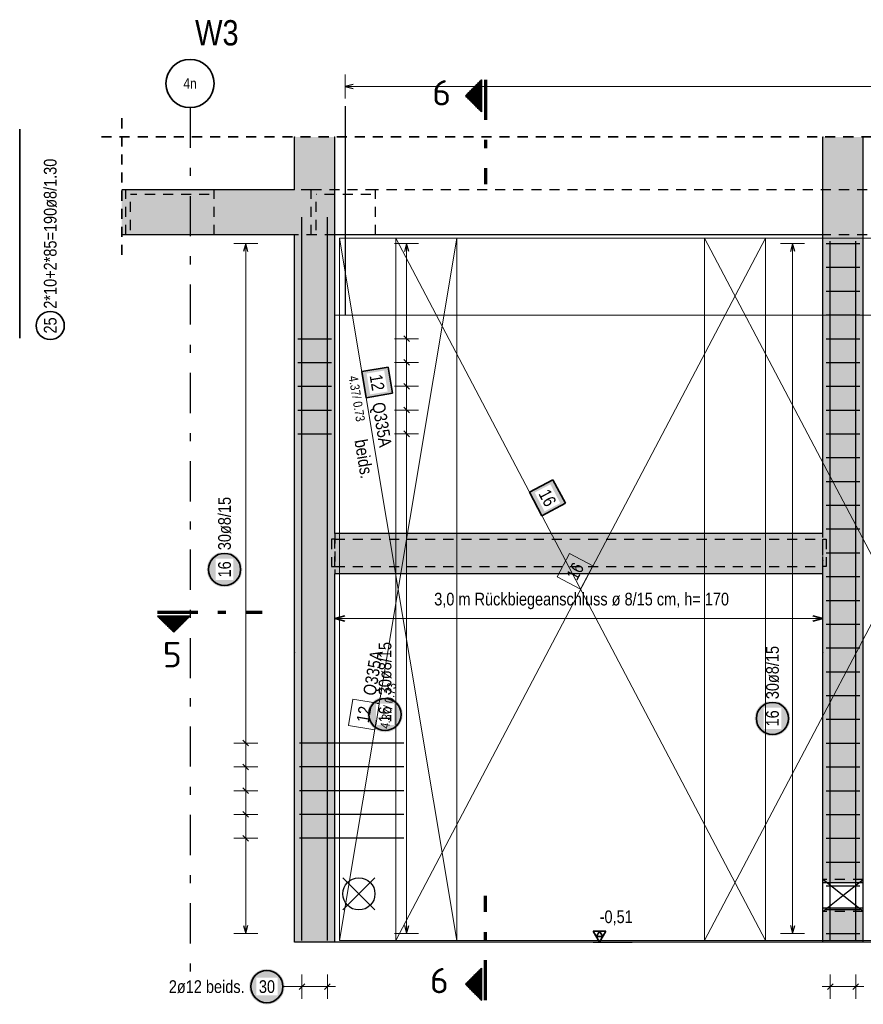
# Model space of a CAD drawing. Header units: millimetres. Extents: x -1.6 to 96.2, y -42.8 to 42.
# Tile 13 of 43: x 18.3 to 28.8, y 8.6 to 20.8. Entities that reach past the tile are written whole.
import ezdxf
from ezdxf.enums import TextEntityAlignment as Align

# ---------------------------------------------------------------- set-up
doc = ezdxf.new("R2010")
doc.units = ezdxf.units.MM
doc.linetypes.add('DASHDOTX2', pattern=[2, 1, -0.5, 0, -0.5])
doc.linetypes.add('HIDDEN', pattern=[0.375, 0.25, -0.125])
for name, color, linetype, lineweight in [('Achsen', 7, 'Continuous', 20), ('Bewehrung', 7, 'Continuous', 20), ('Schraffuren', 7, 'Continuous', 20)]:
    doc.layers.add(name, color=color, linetype=linetype, lineweight=lineweight)
doc.styles.add('Arial Narrow', font='ARIALN.TTF')
doc.styles.add('isocp', font='isocp', dxfattribs={"width": 1.1})
pattern_1 = [(0, (0, 0), (0, 0.02), [])]

msp = doc.modelspace()

# ---------------------------------------------------------------- hatches: boundary and pattern name
at = {"lineweight": 50}
h = msp.add_hatch(dxfattribs=at)
h.set_pattern_fill('Mau', color=4, scale=0.01, style=0, pattern_type=2)
h.set_pattern_definition(pattern_1)
h.paths.add_polyline_path([(24.035039, 20.087897), (23.835039, 19.887897), (24.035039, 19.687897)])
h = msp.add_hatch(dxfattribs=at)
h.set_pattern_fill('Mau', color=4, scale=0.01, angle=270, style=0, pattern_type=2)
h.set_pattern_definition([(270, (0, 0), (0.02, -4e-18), [])])
h.paths.add_polyline_path([(20.408449, 13.412952), (20.008449, 13.412952), (20.208449, 13.212952)])
h = msp.add_hatch(dxfattribs=at)
h.set_pattern_fill('Mau', color=4, scale=0.01, style=0, pattern_type=2)
h.set_pattern_definition(pattern_1)
h.paths.add_polyline_path([(24.035039, 9.033195), (23.835039, 8.833195), (24.035039, 8.633195)])
at = {"layer": 'Schraffuren', "lineweight": 50, "true_color": 0xd7ffd7}
for points in [[(21.711052, 18.717778), (22.211052, 18.717778), (22.211052, 19.376041), (21.711052, 19.376041)], [(28.281052, 18.717778), (28.781052, 18.717778), (28.781052, 19.376041), (28.281052, 19.376041)], [(19.56192, 18.157766), (22.211052, 18.157766), (22.211052, 18.717778), (19.56192, 18.717778)], [(28.281052, 18.157766), (28.780951, 18.157778), (28.780951, 18.717778), (28.281052, 18.717778)], [(22.210951, 9.357763), (22.210951, 18.157778), (21.710951, 18.157766), (21.710951, 9.357763)], [(28.280951, 10.09674), (28.780951, 10.09674), (28.780951, 18.157778), (28.280951, 18.157778)], [(22.210951, 13.94183), (28.280951, 13.94183), (28.280951, 14.44183), (22.210951, 14.44183)], [(28.780951, 9.357763), (28.780951, 9.778792), (28.280951, 9.778792), (28.280951, 9.357763)]]:
    msp.add_hatch(color=254, dxfattribs=at).paths.add_polyline_path(points)
at = {"layer": 'Schraffuren', "lineweight": 35, "true_color": 0xffffff}
for points in [[(22.927681, 16.185863), (22.873399, 16.511368), (22.547894, 16.457086), (22.602176, 16.131581)], [(25.078559, 14.817126), (24.924863, 15.109149), (24.63284, 14.955453), (24.786536, 14.66343)]]:
    msp.add_hatch(color=7, dxfattribs=at).paths.add_polyline_path(points)
at = {"layer": 'Schraffuren', "lineweight": 25, "true_color": 0xffffff}
for points in [[(21.060082, 13.994219), (21.059948, 14.001897), (21.059546, 14.009565), (21.058877, 14.017215), (21.057941, 14.024837), (21.056739, 14.032422), (21.055274, 14.03996), (21.053547, 14.047442), (21.051559, 14.054859), (21.049314, 14.062203), (21.046814, 14.069463), (21.044062, 14.076632), (21.041062, 14.083701), (21.037816, 14.090661), (21.03433, 14.097503), (21.030607, 14.104219), (21.026652, 14.110801), (21.02247, 14.117241), (21.018066, 14.123532), (21.013444, 14.129664), (21.008612, 14.135632), (21.003574, 14.141428), (20.998337, 14.147044), (20.992907, 14.152474), (20.987291, 14.157711), (20.981495, 14.162749), (20.975527, 14.167581), (20.969395, 14.172203), (20.963104, 14.176607), (20.956664, 14.18079), (20.950082, 14.184745), (20.943366, 14.188467), (20.936523, 14.191954), (20.929564, 14.195199), (20.922495, 14.198199), (20.915326, 14.200951), (20.908066, 14.203451), (20.900722, 14.205697), (20.893305, 14.207684), (20.885822, 14.209411), (20.878284, 14.210877), (20.8707, 14.212078), (20.863078, 14.213014), (20.855428, 14.213683), (20.84776, 14.214085), (20.840082, 14.214219), (20.832404, 14.214085), (20.824735, 14.213683), (20.817086, 14.213014), (20.809464, 14.212078), (20.801879, 14.210877), (20.794341, 14.209411), (20.786859, 14.207684), (20.779442, 14.205697), (20.772098, 14.203451), (20.764837, 14.200951), (20.757668, 14.198199), (20.7506, 14.195199), (20.74364, 14.191954), (20.736798, 14.188467), (20.730082, 14.184745), (20.7235, 14.18079), (20.717059, 14.176607), (20.710769, 14.172203), (20.704636, 14.167581), (20.698669, 14.162749), (20.692873, 14.157711), (20.687257, 14.152474), (20.681827, 14.147044), (20.67659, 14.141428), (20.671552, 14.135632), (20.666719, 14.129664), (20.662098, 14.123532), (20.657694, 14.117241), (20.653511, 14.110801), (20.649556, 14.104219), (20.645833, 14.097503), (20.642347, 14.090661), (20.639102, 14.083701), (20.636101, 14.076632), (20.633349, 14.069463), (20.630849, 14.062203), (20.628604, 14.054859), (20.626617, 14.047442), (20.624889, 14.03996), (20.623424, 14.032422), (20.622223, 14.024837), (20.621287, 14.017215), (20.620618, 14.009565), (20.620216, 14.001897), (20.620082, 13.994219), (20.620216, 13.986541), (20.620618, 13.978873), (20.621287, 13.971223), (20.622223, 13.963601), (20.623424, 13.956016), (20.624889, 13.948478), (20.626617, 13.940996), (20.628604, 13.933579), (20.630849, 13.926235), (20.633349, 13.918975), (20.636101, 13.911806), (20.639102, 13.904737), (20.642347, 13.897777), (20.645833, 13.890935), (20.649556, 13.884219), (20.653511, 13.877637), (20.657694, 13.871197), (20.662098, 13.864906), (20.666719, 13.858773), (20.671552, 13.852806), (20.67659, 13.84701), (20.681827, 13.841394), (20.687257, 13.835964), (20.692873, 13.830727), (20.698669, 13.825689), (20.704636, 13.820857), (20.710769, 13.816235), (20.717059, 13.811831), (20.7235, 13.807648), (20.730082, 13.803693), (20.736798, 13.79997), (20.74364, 13.796484), (20.7506, 13.793239), (20.757668, 13.790239), (20.764837, 13.787487), (20.772098, 13.784987), (20.779442, 13.782741), (20.786859, 13.780754), (20.794341, 13.779026), (20.801879, 13.777561), (20.809464, 13.77636), (20.817086, 13.775424), (20.824735, 13.774755), (20.832404, 13.774353), (20.840082, 13.774219), (20.84776, 13.774353), (20.855428, 13.774755), (20.863078, 13.775424), (20.8707, 13.77636), (20.878284, 13.777561), (20.885822, 13.779026), (20.893305, 13.780754), (20.900722, 13.782741), (20.908066, 13.784987), (20.915326, 13.787487), (20.922495, 13.790239), (20.929564, 13.793239), (20.936523, 13.796484), (20.943366, 13.79997), (20.950082, 13.803693), (20.956664, 13.807648), (20.963104, 13.811831), (20.969395, 13.816235), (20.975527, 13.820857), (20.981495, 13.825689), (20.987291, 13.830727), (20.992907, 13.835964), (20.998337, 13.841394), (21.003574, 13.84701), (21.008612, 13.852806), (21.013444, 13.858773), (21.018066, 13.864906), (21.02247, 13.871197), (21.026652, 13.877637), (21.030607, 13.884219), (21.03433, 13.890935), (21.037816, 13.897777), (21.041062, 13.904737), (21.044062, 13.911806), (21.046814, 13.918975), (21.049314, 13.926235), (21.051559, 13.933579), (21.053547, 13.940996), (21.055274, 13.948478), (21.056739, 13.956016), (21.057941, 13.963601), (21.058877, 13.971223), (21.059546, 13.978873)], [(23.056067, 12.189471), (23.055933, 12.197149), (23.055532, 12.204818), (23.054862, 12.212468), (23.053926, 12.22009), (23.052725, 12.227674), (23.05126, 12.235212), (23.049533, 12.242694), (23.047545, 12.250112), (23.0453, 12.257455), (23.0428, 12.264716), (23.040048, 12.271885), (23.037047, 12.278954), (23.033802, 12.285913), (23.030316, 12.292755), (23.026593, 12.299471), (23.022638, 12.306054), (23.018456, 12.312494), (23.014051, 12.318784), (23.00943, 12.324917), (23.004597, 12.330885), (22.999559, 12.33668), (22.994322, 12.342296), (22.988892, 12.347726), (22.983276, 12.352963), (22.977481, 12.358001), (22.971513, 12.362834), (22.96538, 12.367455), (22.95909, 12.37186), (22.95265, 12.376042), (22.946067, 12.379997), (22.939351, 12.38372), (22.932509, 12.387206), (22.92555, 12.390451), (22.918481, 12.393452), (22.911312, 12.396204), (22.904051, 12.398704), (22.896708, 12.400949), (22.88929, 12.402937), (22.881808, 12.404664), (22.87427, 12.406129), (22.866686, 12.40733), (22.859064, 12.408266), (22.851414, 12.408936), (22.843745, 12.409337), (22.836067, 12.409471), (22.82839, 12.409337), (22.820721, 12.408936), (22.813071, 12.408266), (22.805449, 12.40733), (22.797865, 12.406129), (22.790327, 12.404664), (22.782845, 12.402937), (22.775427, 12.400949), (22.768084, 12.398704), (22.760823, 12.396204), (22.753654, 12.393452), (22.746585, 12.390451), (22.739626, 12.387206), (22.732784, 12.38372), (22.726067, 12.379997), (22.719485, 12.376042), (22.713045, 12.37186), (22.706755, 12.367455), (22.700622, 12.362834), (22.694654, 12.358001), (22.688859, 12.352963), (22.683243, 12.347726), (22.677813, 12.342296), (22.672576, 12.33668), (22.667538, 12.330885), (22.662705, 12.324917), (22.658084, 12.318784), (22.653679, 12.312494), (22.649497, 12.306054), (22.645542, 12.299471), (22.641819, 12.292755), (22.638333, 12.285913), (22.635087, 12.278954), (22.632087, 12.271885), (22.629335, 12.264716), (22.626835, 12.257455), (22.62459, 12.250112), (22.622602, 12.242694), (22.620875, 12.235212), (22.61941, 12.227674), (22.618209, 12.22009), (22.617273, 12.212468), (22.616603, 12.204818), (22.616202, 12.197149), (22.616067, 12.189471), (22.616202, 12.181794), (22.616603, 12.174125), (22.617273, 12.166475), (22.618209, 12.158853), (22.61941, 12.151269), (22.620875, 12.143731), (22.622602, 12.136249), (22.62459, 12.128831), (22.626835, 12.121488), (22.629335, 12.114227), (22.632087, 12.107058), (22.635087, 12.099989), (22.638333, 12.09303), (22.641819, 12.086188), (22.645542, 12.079471), (22.649497, 12.072889), (22.653679, 12.066449), (22.658084, 12.060159), (22.662705, 12.054026), (22.667538, 12.048058), (22.672576, 12.042263), (22.677813, 12.036647), (22.683243, 12.031217), (22.688859, 12.02598), (22.694654, 12.020942), (22.700622, 12.016109), (22.706755, 12.011488), (22.713045, 12.007083), (22.719485, 12.002901), (22.726067, 11.998946), (22.732784, 11.995223), (22.739626, 11.991737), (22.746585, 11.988491), (22.753654, 11.985491), (22.760823, 11.982739), (22.768084, 11.980239), (22.775427, 11.977994), (22.782845, 11.976006), (22.790327, 11.974279), (22.797865, 11.972814), (22.805449, 11.971612), (22.813071, 11.970677), (22.820721, 11.970007), (22.82839, 11.969605), (22.836067, 11.969471), (22.843745, 11.969605), (22.851414, 11.970007), (22.859064, 11.970677), (22.866686, 11.971612), (22.87427, 11.972814), (22.881808, 11.974279), (22.88929, 11.976006), (22.896708, 11.977994), (22.904051, 11.980239), (22.911312, 11.982739), (22.918481, 11.985491), (22.92555, 11.988491), (22.932509, 11.991737), (22.939351, 11.995223), (22.946067, 11.998946), (22.95265, 12.002901), (22.95909, 12.007083), (22.96538, 12.011488), (22.971513, 12.016109), (22.977481, 12.020942), (22.983276, 12.02598), (22.988892, 12.031217), (22.994322, 12.036647), (22.999559, 12.042263), (23.004597, 12.048058), (23.00943, 12.054026), (23.014051, 12.060159), (23.018456, 12.066449), (23.022638, 12.072889), (23.026593, 12.079471), (23.030316, 12.086188), (23.033802, 12.09303), (23.037047, 12.099989), (23.040048, 12.107058), (23.0428, 12.114227), (23.0453, 12.121488), (23.047545, 12.128831), (23.049533, 12.136249), (23.05126, 12.143731), (23.052725, 12.151269), (23.053926, 12.158853), (23.054862, 12.166475), (23.055532, 12.174125)], [(27.873674, 12.140198), (27.87354, 12.147876), (27.873138, 12.155545), (27.872469, 12.163195), (27.871533, 12.170816), (27.870331, 12.178401), (27.868866, 12.185939), (27.867139, 12.193421), (27.865151, 12.200839), (27.862906, 12.208182), (27.860406, 12.215443), (27.857654, 12.222612), (27.854654, 12.22968), (27.851408, 12.23664), (27.847922, 12.243482), (27.844199, 12.250198), (27.840244, 12.256781), (27.836062, 12.263221), (27.831658, 12.269511), (27.827036, 12.275644), (27.822204, 12.281612), (27.817166, 12.287407), (27.811929, 12.293023), (27.806499, 12.298453), (27.800883, 12.30369), (27.795087, 12.308728), (27.789119, 12.313561), (27.782987, 12.318182), (27.776696, 12.322587), (27.770256, 12.326769), (27.763674, 12.330724), (27.756958, 12.334447), (27.750115, 12.337933), (27.743156, 12.341178), (27.736087, 12.344179), (27.728918, 12.346931), (27.721658, 12.349431), (27.714314, 12.351676), (27.706897, 12.353663), (27.699414, 12.355391), (27.691876, 12.356856), (27.684292, 12.358057), (27.67667, 12.358993), (27.66902, 12.359662), (27.661352, 12.360064), (27.653674, 12.360198), (27.645996, 12.360064), (27.638327, 12.359662), (27.630678, 12.358993), (27.623056, 12.358057), (27.615471, 12.356856), (27.607933, 12.355391), (27.600451, 12.353663), (27.593034, 12.351676), (27.58569, 12.349431), (27.578429, 12.346931), (27.57126, 12.344179), (27.564192, 12.341178), (27.557232, 12.337933), (27.55039, 12.334447), (27.543674, 12.330724), (27.537092, 12.326769), (27.530651, 12.322587), (27.524361, 12.318182), (27.518228, 12.313561), (27.51226, 12.308728), (27.506465, 12.30369), (27.500849, 12.298453), (27.495419, 12.293023), (27.490182, 12.287407), (27.485144, 12.281612), (27.480311, 12.275644), (27.47569, 12.269511), (27.471286, 12.263221), (27.467103, 12.256781), (27.463148, 12.250198), (27.459425, 12.243482), (27.455939, 12.23664), (27.452694, 12.22968), (27.449693, 12.222612), (27.446941, 12.215443), (27.444441, 12.208182), (27.442196, 12.200839), (27.440209, 12.193421), (27.438481, 12.185939), (27.437016, 12.178401), (27.435815, 12.170816), (27.434879, 12.163195), (27.43421, 12.155545), (27.433808, 12.147876), (27.433674, 12.140198), (27.433808, 12.132521), (27.43421, 12.124852), (27.434879, 12.117202), (27.435815, 12.10958), (27.437016, 12.101996), (27.438481, 12.094458), (27.440209, 12.086976), (27.442196, 12.079558), (27.444441, 12.072215), (27.446941, 12.064954), (27.449693, 12.057785), (27.452694, 12.050716), (27.455939, 12.043757), (27.459425, 12.036915), (27.463148, 12.030198), (27.467103, 12.023616), (27.471286, 12.017176), (27.47569, 12.010886), (27.480311, 12.004753), (27.485144, 11.998785), (27.490182, 11.99299), (27.495419, 11.987374), (27.500849, 11.981944), (27.506465, 11.976707), (27.51226, 11.971669), (27.518228, 11.966836), (27.524361, 11.962215), (27.530651, 11.95781), (27.537092, 11.953628), (27.543674, 11.949673), (27.55039, 11.94595), (27.557232, 11.942464), (27.564192, 11.939218), (27.57126, 11.936218), (27.578429, 11.933466), (27.58569, 11.930966), (27.593034, 11.928721), (27.600451, 11.926733), (27.607933, 11.925006), (27.615471, 11.923541), (27.623056, 11.922339), (27.630678, 11.921404), (27.638327, 11.920734), (27.645996, 11.920332), (27.653674, 11.920198), (27.661352, 11.920332), (27.66902, 11.920734), (27.67667, 11.921404), (27.684292, 11.922339), (27.691876, 11.923541), (27.699414, 11.925006), (27.706897, 11.926733), (27.714314, 11.928721), (27.721658, 11.930966), (27.728918, 11.933466), (27.736087, 11.936218), (27.743156, 11.939218), (27.750115, 11.942464), (27.756958, 11.94595), (27.763674, 11.949673), (27.770256, 11.953628), (27.776696, 11.95781), (27.782987, 11.962215), (27.789119, 11.966836), (27.795087, 11.971669), (27.800883, 11.976707), (27.806499, 11.981944), (27.811929, 11.987374), (27.817166, 11.99299), (27.822204, 11.998785), (27.827036, 12.004753), (27.831658, 12.010886), (27.836062, 12.017176), (27.840244, 12.023616), (27.844199, 12.030198), (27.847922, 12.036915), (27.851408, 12.043757), (27.854654, 12.050716), (27.857654, 12.057785), (27.860406, 12.064954), (27.862906, 12.072215), (27.865151, 12.079558), (27.867139, 12.086976), (27.868866, 12.094458), (27.870331, 12.101996), (27.871533, 12.10958), (27.872469, 12.117202), (27.873138, 12.124852)], [(21.586856, 8.80352), (21.586722, 8.811198), (21.58632, 8.818867), (21.585651, 8.826516), (21.584715, 8.834138), (21.583514, 8.841723), (21.582049, 8.849261), (21.580321, 8.856743), (21.578334, 8.86416), (21.576089, 8.871504), (21.573589, 8.878765), (21.570837, 8.885934), (21.567836, 8.893002), (21.564591, 8.899962), (21.561105, 8.906804), (21.557382, 8.91352), (21.553427, 8.920102), (21.549244, 8.926543), (21.54484, 8.932833), (21.540219, 8.938966), (21.535386, 8.944933), (21.530348, 8.950729), (21.525111, 8.956345), (21.519681, 8.961775), (21.514065, 8.967012), (21.50827, 8.97205), (21.502302, 8.976882), (21.496169, 8.981504), (21.489879, 8.985908), (21.483438, 8.990091), (21.476856, 8.994046), (21.47014, 8.997769), (21.463298, 9.001255), (21.456338, 9.0045), (21.44927, 9.007501), (21.442101, 9.010252), (21.43484, 9.012753), (21.427496, 9.014998), (21.420079, 9.016985), (21.412597, 9.018713), (21.405059, 9.020178), (21.397474, 9.021379), (21.389852, 9.022315), (21.382203, 9.022984), (21.374534, 9.023386), (21.366856, 9.02352), (21.359178, 9.023386), (21.35151, 9.022984), (21.34386, 9.022315), (21.336238, 9.021379), (21.328654, 9.020178), (21.321116, 9.018713), (21.313633, 9.016985), (21.306216, 9.014998), (21.298872, 9.012753), (21.291612, 9.010252), (21.284443, 9.007501), (21.277374, 9.0045), (21.270415, 9.001255), (21.263572, 8.997769), (21.256856, 8.994046), (21.250274, 8.990091), (21.243834, 8.985908), (21.237543, 8.981504), (21.231411, 8.976882), (21.225443, 8.97205), (21.219647, 8.967012), (21.214031, 8.961775), (21.208601, 8.956345), (21.203364, 8.950729), (21.198326, 8.944933), (21.193494, 8.938966), (21.188872, 8.932833), (21.184468, 8.926543), (21.180286, 8.920102), (21.176331, 8.91352), (21.172608, 8.906804), (21.169122, 8.899962), (21.165876, 8.893002), (21.162876, 8.885934), (21.160124, 8.878765), (21.157624, 8.871504), (21.155379, 8.86416), (21.153391, 8.856743), (21.151664, 8.849261), (21.150199, 8.841723), (21.148997, 8.834138), (21.148061, 8.826516), (21.147392, 8.818867), (21.14699, 8.811198), (21.146856, 8.80352), (21.14699, 8.795842), (21.147392, 8.788174), (21.148061, 8.780524), (21.148997, 8.772902), (21.150199, 8.765317), (21.151664, 8.75778), (21.153391, 8.750297), (21.155379, 8.74288), (21.157624, 8.735536), (21.160124, 8.728276), (21.162876, 8.721107), (21.165876, 8.714038), (21.169122, 8.707078), (21.172608, 8.700236), (21.176331, 8.69352), (21.180286, 8.686938), (21.184468, 8.680498), (21.188872, 8.674207), (21.193494, 8.668075), (21.198326, 8.662107), (21.203364, 8.656311), (21.208601, 8.650695), (21.214031, 8.645265), (21.219647, 8.640028), (21.225443, 8.63499), (21.231411, 8.630158), (21.237543, 8.625536), (21.243834, 8.621132), (21.250274, 8.61695), (21.256856, 8.612995), (21.263572, 8.609272), (21.270415, 8.605785), (21.277374, 8.60254), (21.284443, 8.59954), (21.291612, 8.596788), (21.298872, 8.594288), (21.306216, 8.592043), (21.313633, 8.590055), (21.321116, 8.588328), (21.328654, 8.586862), (21.336238, 8.585661), (21.34386, 8.584725), (21.35151, 8.584056), (21.359178, 8.583654), (21.366856, 8.58352), (21.374534, 8.583654), (21.382203, 8.584056), (21.389852, 8.584725), (21.397474, 8.585661), (21.405059, 8.586862), (21.412597, 8.588328), (21.420079, 8.590055), (21.427496, 8.592043), (21.43484, 8.594288), (21.442101, 8.596788), (21.44927, 8.59954), (21.456338, 8.60254), (21.463298, 8.605785), (21.47014, 8.609272), (21.476856, 8.612995), (21.483438, 8.61695), (21.489879, 8.621132), (21.496169, 8.625536), (21.502302, 8.630158), (21.50827, 8.63499), (21.514065, 8.640028), (21.519681, 8.645265), (21.525111, 8.650695), (21.530348, 8.656311), (21.535386, 8.662107), (21.540219, 8.668075), (21.54484, 8.674207), (21.549244, 8.680498), (21.553427, 8.686938), (21.557382, 8.69352), (21.561105, 8.700236), (21.564591, 8.707078), (21.567836, 8.714038), (21.570837, 8.721107), (21.573589, 8.728276), (21.576089, 8.735536), (21.578334, 8.74288), (21.580321, 8.750297), (21.582049, 8.75778), (21.583514, 8.765317), (21.584715, 8.772902), (21.585651, 8.780524), (21.58632, 8.788174)]]:
    msp.add_hatch(color=7, dxfattribs=at).paths.add_polyline_path(points)

# ---------------------------------------------------------------- linework, layer by layer
at = {"color": 2, "linetype": 'Continuous', "lineweight": 35}
for p, q in [((23.835039, 19.887897), (24.035039, 20.087897)), ((24.035039, 19.687897), (24.035039, 20.087897)), ((24.035039, 19.687897), (23.835039, 19.887897)), ((20.008449, 13.412952), (20.408449, 13.412952)), ((20.008449, 13.412952), (20.208449, 13.212952)), ((20.208449, 13.212952), (20.408449, 13.412952)), ((23.835039, 8.833195), (24.035039, 9.033195)), ((24.035039, 8.633195), (24.035039, 9.033195)), ((24.035039, 8.633195), (23.835039, 8.833195))]:
    msp.add_line(p, q, dxfattribs=at)
at = {"color": 1, "linetype": 'DASHDOTX2', "lineweight": 70, "ltscale": 0.5}
for p, q in [((24.085039, 20.087897), (24.085039, 18.787897)), ((20.008449, 13.462952), (21.308449, 13.462952)), ((24.085039, 8.633195), (24.085039, 9.933195))]:
    msp.add_line(p, q, dxfattribs=at)
at = {"color": 2, "linetype": 'HIDDEN', "lineweight": 35, "ltscale": 0.5}
for p, q in [((19.56192, 17.907778), (19.56192, 19.626041)), ((48.010238, 19.376041), (19.31192, 19.376041))]:
    msp.add_line(p, q, dxfattribs=at)
at = {"color": 3, "linetype": 'Continuous', "lineweight": 25}
for p, q in [((21.710951, 18.717778), (21.710951, 19.376041)), ((22.210951, 18.717778), (22.210951, 19.376041)), ((28.280951, 18.717778), (28.280951, 19.376041)), ((28.780951, 18.717778), (28.780951, 19.376041)), ((21.711052, 18.717778), (19.56192, 18.717778)), ((22.210951, 18.157778), (22.210951, 18.717778)), ((28.280951, 18.157778), (28.280951, 18.717778)), ((28.780951, 18.157778), (28.780951, 18.717778)), ((21.710951, 18.157766), (19.56192, 18.157766)), ((21.710951, 9.357766), (21.710951, 18.157778)), ((22.210951, 14.44183), (22.210951, 18.157778)), ((28.280951, 14.44183), (28.280951, 18.157778)), ((28.780951, 10.09674), (28.780951, 18.157778)), ((28.280951, 14.44183), (22.210951, 14.44183)), ((28.280951, 13.94183), (22.210951, 13.94183)), ((22.210951, 9.357766), (22.210951, 13.94183)), ((28.280951, 10.09674), (28.280951, 13.94183)), ((28.780951, 10.09674), (28.280951, 10.09674)), ((28.780951, 9.778792), (28.280951, 9.778792)), ((28.280951, 9.357766), (28.280951, 9.778792)), ((28.780951, 9.357766), (28.780951, 9.778792)), ((22.210951, 9.357763), (21.710951, 9.357763)), ((28.780951, 9.357763), (28.280951, 9.357763))]:
    msp.add_line(p, q, dxfattribs=at)
at = {"color": 3, "linetype": 'HIDDEN', "lineweight": 25, "ltscale": 0.5}
for p, q in [((19.611023, 18.157778), (19.611023, 18.717778)), ((20.711023, 18.157778), (20.711023, 18.717778)), ((21.919523, 18.717778), (21.711052, 18.717778)), ((22.719526, 18.717778), (21.919523, 18.717778)), ((21.919523, 18.157778), (21.919523, 18.717778)), ((29.280951, 18.717778), (22.719526, 18.717778)), ((22.719526, 18.157778), (22.719526, 18.717778)), ((22.211052, 18.157766), (21.710951, 18.157766)), ((29.280951, 18.157766), (28.281052, 18.157766)), ((22.210951, 14.37183), (22.170951, 14.37183)), ((22.170951, 14.37183), (22.170951, 14.03183)), ((22.210951, 14.44183), (22.210951, 13.94183)), ((22.210951, 14.03183), (22.210951, 14.37183)), ((22.210951, 14.37183), (28.280951, 14.37183)), ((28.280951, 13.94183), (28.280951, 14.44183)), ((28.280951, 14.37183), (28.320951, 14.37183)), ((28.280951, 14.03183), (28.280951, 14.37183)), ((28.320951, 14.37183), (28.320951, 14.03183)), ((22.170951, 14.03183), (22.210951, 14.03183)), ((22.210951, 14.03183), (28.280951, 14.03183)), ((28.320951, 14.03183), (28.280951, 14.03183)), ((28.780951, 10.137766), (28.280951, 10.137766)), ((28.780951, 9.737766), (28.280951, 9.737766))]:
    msp.add_line(p, q, dxfattribs=at)
at = {"color": 6, "linetype": 'Continuous', "lineweight": 13, "ltscale": 0.5}
for p, q in [((22.210951, 13.584155), (22.210951, 13.284155)), ((28.280951, 13.284155), (28.280951, 13.584155)), ((22.210951, 13.384155), (28.280951, 13.384155))]:
    msp.add_line(p, q, dxfattribs=at)
at = {"color": 2, "linetype": 'Continuous', "lineweight": 35, "ltscale": 0.5}
for p, q in [((22.335951, 13.417649), (22.210951, 13.384155)), ((22.210951, 13.384155), (22.335951, 13.350662)), ((28.280951, 13.384155), (28.155951, 13.417649)), ((28.155951, 13.350662), (28.280951, 13.384155))]:
    msp.add_line(p, q, dxfattribs=at)
at = {"layer": 'Achsen', "color": 3, "linetype": 'DASHDOTX2', "lineweight": 25, "ltscale": 0.5}
msp.add_line((20.411057, 19.740715), (20.411057, 8.823913), dxfattribs=at)
at = {"layer": 'Achsen', "color": 3, "linetype": 'HIDDEN', "lineweight": 25, "ltscale": 0.5}
for p, q in [((19.671023, 18.217778), (19.671023, 18.657778)), ((20.651023, 18.657766), (19.671023, 18.657766)), ((21.979523, 18.217778), (21.979523, 18.657778)), ((22.659526, 18.657766), (21.979523, 18.657766))]:
    msp.add_line(p, q, dxfattribs=at)
at = {"layer": 'Achsen', "color": 3, "linetype": 'Continuous', "lineweight": 25}
for p, q in [((28.281052, 18.157766), (22.211052, 18.157766)), ((22.710951, 9.757766), (22.310951, 10.157766)), ((22.510951, 9.957766), (22.710951, 10.157766)), ((28.780951, 9.737766), (28.280951, 10.137766)), ((28.280951, 10.079187), (28.280951, 10.09674)), ((28.280951, 10.04888), (28.280951, 10.079187)), ((28.280951, 10.014302), (28.280951, 10.04888)), ((28.530951, 9.937766), (28.780951, 10.137766)), ((28.780951, 10.079187), (28.780951, 10.09674)), ((28.780951, 10.04888), (28.780951, 10.079187)), ((28.780951, 10.014302), (28.780951, 10.04888)), ((22.310951, 9.757766), (22.510951, 9.957766)), ((28.280951, 9.976784), (28.280951, 10.014302)), ((28.280951, 9.937766), (28.280951, 9.976784)), ((28.280951, 9.898748), (28.280951, 9.937766)), ((28.280951, 9.737766), (28.530951, 9.937766)), ((28.780951, 9.976784), (28.780951, 10.014302)), ((28.780951, 9.937766), (28.780951, 9.976784)), ((28.780951, 9.898748), (28.780951, 9.937766)), ((28.280951, 9.861229), (28.280951, 9.898748)), ((28.280951, 9.826652), (28.280951, 9.861229)), ((28.280951, 9.796344), (28.280951, 9.826652)), ((28.780951, 9.861229), (28.780951, 9.898748)), ((28.780951, 9.826652), (28.780951, 9.861229)), ((28.780951, 9.796344), (28.780951, 9.826652)), ((28.280951, 9.778792), (28.280951, 9.796344)), ((28.780951, 9.778792), (28.780951, 9.796344)), ((28.280951, 9.357763), (22.210951, 9.357763)), ((31.468467, 9.357763), (28.780951, 9.357763))]:
    msp.add_line(p, q, dxfattribs=at)
at = {"layer": 'Achsen', "color": 2, "linetype": 'Continuous', "lineweight": 35}
msp.add_circle((20.411057, 20.040715), 0.3, dxfattribs=at)
at = {"layer": 'Achsen', "color": 9, "linetype": 'Continuous', "lineweight": 0}
for centre in [(22.211052, 19.376041), (28.281052, 19.376041), (28.781052, 19.376041), (22.211052, 18.717778), (28.281052, 18.717778), (28.781052, 18.717778)]:
    msp.add_circle(centre, 0.00222, dxfattribs=at)
at = {"layer": 'Achsen', "color": 3, "linetype": 'Continuous', "lineweight": 25}
msp.add_circle((22.510951, 9.957766), 0.2, dxfattribs=at)
at = {"layer": 'Bewehrung', "color": 9, "linetype": 'Continuous', "lineweight": 0}
for centre in [(22.210951, 14.103284), (28.280951, 14.103284)]:
    msp.add_circle(centre, 0.00222, dxfattribs=at)
at = {"layer": 'Schraffuren', "color": 5, "linetype": 'Continuous', "lineweight": 18, "ltscale": 0.5}
for p, q in [((22.338967, 20.153522), (22.338967, 19.853522)), ((47.632238, 20.003522), (22.338967, 20.003522)), ((21.254006, 18.049755), (20.954006, 18.049751)), ((21.104109, 9.465742), (21.104006, 18.049753)), ((23.253742, 18.049772), (22.953742, 18.049773)), ((23.103742, 18.049772), (23.103701, 9.465765)), ((28.053701, 18.049769), (27.753701, 18.04977)), ((27.903701, 18.04977), (27.903661, 9.465773)), ((23.253736, 16.865771), (22.953736, 16.865772)), ((23.253735, 16.56977), (22.953735, 16.569772)), ((23.253733, 16.27377), (22.953733, 16.273772)), ((23.253732, 15.97777), (22.953732, 15.977771)), ((23.253731, 15.68177), (22.953731, 15.681771)), ((20.954081, 11.833743), (21.254081, 11.833747)), ((20.954084, 11.537743), (21.254084, 11.537746)), ((20.954088, 11.241742), (21.254088, 11.241746)), ((20.954091, 10.945742), (21.254091, 10.945745)), ((20.954095, 10.649742), (21.254095, 10.649745)), ((20.954109, 9.46574), (21.254109, 9.465744)), ((22.953701, 9.465766), (23.253701, 9.465764)), ((27.753661, 9.465774), (28.053661, 9.465773)), ((21.802951, 8.95352), (21.802951, 8.65352)), ((22.11895, 8.95352), (22.11895, 8.65352)), ((28.372951, 8.953522), (28.372951, 8.653522)), ((28.68895, 8.953522), (28.68895, 8.653522)), ((21.566856, 8.80352), (21.702951, 8.80352)), ((21.702951, 8.80352), (22.21895, 8.80352)), ((28.272951, 8.803522), (28.78895, 8.803522))]:
    msp.add_line(p, q, dxfattribs=at)
at = {"layer": 'Schraffuren', "color": 3, "linetype": 'Continuous', "lineweight": 25, "ltscale": 0.5}
for p, q in [((22.438967, 20.030317), (22.338967, 20.003522)), ((22.338967, 20.003522), (22.438967, 19.976727)), ((22.338967, 19.757766), (22.338967, 17.157766)), ((21.802951, 9.377765), (21.802951, 18.377765)), ((22.11895, 9.377764), (22.11895, 18.377764)), ((21.104006, 18.049753), (21.077213, 17.949752)), ((21.130803, 17.949753), (21.104006, 18.049753)), ((23.103742, 18.049772), (23.076946, 17.949773)), ((23.130536, 17.949772), (23.103742, 18.049772)), ((27.903701, 18.04977), (27.876906, 17.94977)), ((27.930496, 17.94977), (27.903701, 18.04977)), ((28.320951, 18.049768), (28.740951, 18.049766)), ((28.372951, 9.377763), (28.372951, 18.077763)), ((28.68895, 9.377763), (28.68895, 18.077763)), ((28.320951, 17.753768), (28.740951, 17.753766)), ((28.320951, 17.457768), (28.740951, 17.457766)), ((28.320951, 17.161768), (28.740951, 17.161766)), ((21.750951, 16.865778), (22.170951, 16.865776)), ((23.139091, 16.830416), (23.068381, 16.901127)), ((28.320951, 16.865768), (28.740951, 16.865766)), ((21.750951, 16.569778), (22.170951, 16.569776)), ((23.13909, 16.534416), (23.068379, 16.605127)), ((28.320951, 16.569768), (28.740951, 16.569766)), ((23.139088, 16.238415), (23.068378, 16.309126)), ((21.750951, 16.273777), (22.170951, 16.273775)), ((28.320951, 16.273768), (28.740951, 16.273767)), ((21.750951, 15.977777), (22.170951, 15.977775)), ((23.139087, 15.942415), (23.068377, 16.013126)), ((28.320951, 15.977769), (28.740951, 15.977767)), ((21.750951, 15.681777), (22.170951, 15.681775)), ((23.139086, 15.646415), (23.068375, 15.717126)), ((28.320951, 15.681769), (28.740951, 15.681767)), ((28.320951, 15.385769), (28.740951, 15.385767)), ((28.320951, 15.089769), (28.740951, 15.089767)), ((28.320951, 14.793769), (28.740951, 14.793767)), ((28.320951, 14.497769), (28.740951, 14.497767)), ((28.320951, 14.201769), (28.740951, 14.201767)), ((28.320951, 13.905769), (28.740951, 13.905768)), ((28.320951, 13.60977), (28.740951, 13.609768)), ((28.320951, 13.31377), (28.740951, 13.313768)), ((28.320951, 13.01777), (28.740951, 13.017768)), ((28.320951, 12.72177), (28.740951, 12.721768)), ((28.320951, 12.42577), (28.740951, 12.425768)), ((28.320951, 12.12977), (28.740951, 12.129768)), ((21.068725, 11.8691), (21.139436, 11.79839)), ((23.070951, 11.833768), (21.770951, 11.833753)), ((28.320951, 11.83377), (28.740951, 11.833768)), ((21.068728, 11.573099), (21.13944, 11.50239)), ((23.070951, 11.537768), (21.770951, 11.537752)), ((28.320951, 11.53777), (28.740951, 11.537769)), ((21.068732, 11.277099), (21.139443, 11.206389)), ((23.070951, 11.241768), (21.770951, 11.241752)), ((28.320951, 11.241771), (28.740951, 11.241769)), ((21.068735, 10.981099), (21.139447, 10.910389)), ((23.070951, 10.945767), (21.770951, 10.945752)), ((28.320951, 10.945771), (28.740951, 10.945769)), ((21.068739, 10.685098), (21.13945, 10.614388)), ((23.070951, 10.649767), (21.770951, 10.649751)), ((28.320951, 10.649771), (28.740951, 10.649769)), ((28.320951, 10.353771), (28.740951, 10.353769)), ((28.320951, 10.057771), (28.740951, 10.057769)), ((28.320951, 9.761771), (28.740951, 9.761769)), ((21.077313, 9.565741), (21.104109, 9.465742)), ((21.104109, 9.465742), (21.130903, 9.565742)), ((23.076907, 9.565765), (23.103701, 9.465765)), ((23.103701, 9.465765), (23.130497, 9.565765)), ((27.876867, 9.565773), (27.903661, 9.465773)), ((27.903661, 9.465773), (27.930457, 9.565773)), ((28.320951, 9.465771), (28.740951, 9.465769)), ((25.424951, 9.357766), (25.910051, 9.357766)), ((21.838306, 8.838875), (21.767595, 8.768165)), ((22.154306, 8.838875), (22.083595, 8.768165)), ((28.408306, 8.838877), (28.337595, 8.768167)), ((28.724306, 8.838877), (28.653595, 8.768167))]:
    msp.add_line(p, q, dxfattribs=at)
at = {"layer": 'Schraffuren', "color": 2, "linetype": 'Continuous', "lineweight": 35, "ltscale": 0.5}
for p, q in [((18.293177, 16.87296), (18.293177, 19.47296)), ((22.873399, 16.511368), (22.547894, 16.457086)), ((22.547894, 16.457086), (22.602176, 16.131581)), ((22.927681, 16.185863), (22.873399, 16.511368)), ((22.602176, 16.131581), (22.927681, 16.185863)), ((24.924863, 15.109149), (24.63284, 14.955453)), ((25.078559, 14.817126), (24.924863, 15.109149)), ((24.63284, 14.955453), (24.786536, 14.66343)), ((24.786536, 14.66343), (25.078559, 14.817126)), ((25.582451, 9.494161), (25.424951, 9.494161)), ((25.424951, 9.494161), (25.503701, 9.357766)), ((25.503701, 9.494161), (25.464326, 9.425963)), ((25.503701, 9.357766), (25.582451, 9.494161)), ((25.543076, 9.425963), (25.503701, 9.494161)), ((25.464326, 9.425963), (25.543076, 9.425963))]:
    msp.add_line(p, q, dxfattribs=at)
at = {"layer": 'Schraffuren', "color": 7, "linetype": 'Continuous', "lineweight": 18, "ltscale": 0.5}
for p, q in [((22.271054, 18.117764), (22.270954, 9.377769)), ((23.728465, 18.117764), (22.271054, 18.117764)), ((27.568464, 18.117763), (22.968467, 18.117763)), ((23.728465, 9.377769), (23.728465, 18.117764)), ((31.408464, 18.117762), (26.808468, 18.117762)), ((26.808468, 18.117762), (26.808468, 9.377766)), ((27.568464, 18.117763), (27.568464, 18.117763)), ((22.270954, 9.377769), (23.728465, 9.377769)), ((22.968467, 9.377763), (27.568464, 9.377763)), ((23.728465, 9.377769), (23.728465, 9.377769)), ((26.808468, 9.377766), (31.408464, 9.377766))]:
    msp.add_line(p, q, dxfattribs=at)
at = {"layer": 'Schraffuren', "color": 9, "linetype": 'Continuous', "lineweight": 0, "ltscale": 0.5}
for p, q in [((22.271056, 18.11776), (22.270955, 9.377765)), ((23.728467, 18.11776), (22.271056, 18.11776)), ((27.568467, 18.117764), (22.968469, 18.117764)), ((23.728467, 9.377765), (23.728467, 18.11776)), ((31.408464, 18.117765), (26.808468, 18.117765)), ((26.808468, 18.117765), (26.808468, 9.377768)), ((27.568467, 18.117764), (27.568467, 18.117764)), ((25.130141, 14.193484), (24.976445, 13.901461)), ((25.422164, 14.039787), (25.130141, 14.193484)), ((25.268468, 13.747764), (25.422164, 14.039787)), ((24.976445, 13.901461), (25.268468, 13.747764)), ((22.436986, 12.379551), (22.382704, 12.054046)), ((22.270955, 9.377765), (23.728467, 9.377765)), ((22.968469, 9.377764), (27.568467, 9.377764)), ((23.728467, 9.377765), (23.728467, 9.377765)), ((26.808468, 9.377768), (31.408464, 9.377768))]:
    msp.add_line(p, q, dxfattribs=at)
at = {"layer": 'Schraffuren', "color": 9, "linetype": 'Continuous', "lineweight": 0}
msp.add_line((47.760238, 17.157766), (22.211052, 17.157766), dxfattribs=at)
for centre in [(21.711052, 19.376041), (22.210951, 17.717778), (28.780951, 17.717775), (21.710951, 12.957766), (28.280951, 12.957763)]:
    msp.add_circle(centre, 0.00222, dxfattribs=at)
at = {"layer": 'Schraffuren', "color": 2, "linetype": 'Continuous', "lineweight": 35, "ltscale": 0.5}
for centre, radius in [((18.672668, 17.029221), 0.175), ((20.840082, 13.994219), 0.2), ((22.836067, 12.189471), 0.2), ((27.653674, 12.140198), 0.2), ((21.366856, 8.80352), 0.2)]:
    msp.add_circle(centre, radius, dxfattribs=at)

# ---------------------------------------------------------------- texts
at = {"color": 2, "lineweight": 35, "style": 'isocp', "width": 1.15}
for s, p in [('6', (23.540352, 19.767463)), ('5', (20.190196, 12.776552)), ('6', (23.511799, 8.721222))]:
    msp.add_text(s, height=0.315, dxfattribs=at).set_placement(p, align=Align.CENTER)
at = {"layer": 'Achsen', "color": 3, "lineweight": 25, "style": 'Arial Narrow'}
msp.add_text('4n', height=0.13, dxfattribs=at).set_placement((20.41106, 20.040715), align=Align.MIDDLE_CENTER)
at = {"layer": 'Bewehrung', "color": 2, "lineweight": 35, "style": 'Arial Narrow'}
msp.add_text('3,0 m Rückbiegeanschluss ø 8/15 cm, h= 170', height=0.1575, dxfattribs=at).set_placement((23.447878, 13.546856))
at = {"layer": 'Schraffuren', "color": 1, "lineweight": 70, "style": 'Arial Narrow'}
msp.add_text('W3', height=0.315, dxfattribs=at).set_placement((20.474365, 20.514163))
at = {"layer": 'Schraffuren', "color": 2, "lineweight": 35, "char_height": 0.1575, "attachment_point": 1, "rotation": 90, "line_spacing_factor": 0.9, "style": 'Arial Narrow'}
for s, insert in [('2*10+2*85=190ø8/1.30', (18.593918, 17.239221)), ('25', (18.593918, 16.929996))]:
    msp.add_mtext(s, dxfattribs=dict(at, insert=insert))
at = {"layer": 'Schraffuren', "color": 9, "lineweight": 0, "char_height": 0.1575, "attachment_point": 1, "line_spacing_factor": 0.9, "style": 'Arial Narrow'}
for s, insert, rotation in [('16', (25.083403, 13.919496), 62.2414699), ('12', (22.478598, 12.104737), 80.5322856)]:
    msp.add_mtext(s, dxfattribs=dict(at, insert=insert, rotation=rotation))
at = {"layer": 'Schraffuren', "color": 2, "lineweight": 35, "insert": (25.454876, 9.751516), "char_height": 0.1575, "attachment_point": 1, "line_spacing_factor": 0.9, "style": 'Arial Narrow'}
msp.add_mtext(' -0,51', dxfattribs=at)

# ---------------------------------------------------------------- next in the draw order: texts
at = {"layer": 'Schraffuren', "color": 2, "lineweight": 35, "char_height": 0.1575, "attachment_point": 1, "line_spacing_factor": 0.9, "style": 'Arial Narrow', "bg_fill": 3, "box_fill_scale": 1.2, "bg_fill_color": 256, "bg_fill_true_color": 13158600, "bg_fill_transparency": 0}
for s, insert, rotation in [('30ø8/15', (20.761329, 14.234218), 90.0006838), ('16', (20.761333, 13.894993), 90.0006838), ('30ø8/15', (22.757319, 12.429472), 89.9997319), ('30ø8/15', (27.574925, 12.380199), 89.9997319), ('16', (22.757317, 12.090247), 89.9997319), ('16', (27.574923, 12.040974), 89.9997319)]:
    msp.add_mtext(s, dxfattribs=dict(at, insert=insert, rotation=rotation))
at = {"layer": 'Schraffuren', "color": 2, "lineweight": 35, "insert": (21.267631, 8.88227), "char_height": 0.1575, "attachment_point": 1, "line_spacing_factor": 0.9, "style": 'Arial Narrow', "bg_fill": 3, "box_fill_scale": 1.2, "bg_fill_color": 256, "bg_fill_true_color": 13158600, "bg_fill_transparency": 0}
msp.add_mtext('30', dxfattribs=at)

# ---------------------------------------------------------------- next in the draw order: linework, layer by layer
at = {"layer": 'Schraffuren', "color": 7, "linetype": 'Continuous', "lineweight": 18, "ltscale": 0.5}
for p, q in [((22.271054, 18.117161), (23.728465, 9.377769)), ((22.968467, 18.117763), (22.968467, 9.377763)), ((27.568464, 9.377763), (22.968467, 18.117763)), ((26.808468, 18.117762), (31.408464, 9.377766)), ((27.568464, 9.377763), (27.568464, 18.117763))]:
    msp.add_line(p, q, dxfattribs=at)
at = {"layer": 'Schraffuren', "color": 9, "linetype": 'Continuous', "lineweight": 0, "ltscale": 0.5}
for p, q in [((31.408464, 18.117765), (26.808468, 9.377768)), ((27.568467, 9.377764), (27.568467, 18.117764)), ((22.762491, 12.325268), (22.436986, 12.379551)), ((22.708209, 11.999763), (22.762491, 12.325268)), ((22.382704, 12.054046), (22.708209, 11.999763))]:
    msp.add_line(p, q, dxfattribs=at)

# ---------------------------------------------------------------- next in the draw order: texts
at = {"layer": 'Schraffuren', "color": 9, "lineweight": 0, "attachment_point": 1, "rotation": 80.5322856, "line_spacing_factor": 0.9, "style": 'Arial Narrow'}
for s, insert, char_height in [('Q335A', (22.561524, 12.442422), 0.1575), (' 4.37/ 0.73', (22.767391, 11.989894), 0.1125)]:
    msp.add_mtext(s, dxfattribs=dict(at, insert=insert, char_height=char_height))
at = {"layer": 'Schraffuren', "color": 2, "lineweight": 35, "insert": (20.147206, 8.88227), "char_height": 0.1575, "attachment_point": 1, "line_spacing_factor": 0.9, "style": 'Arial Narrow', "bg_fill": 3, "box_fill_scale": 1.2, "bg_fill_color": 256, "bg_fill_true_color": 13158600, "bg_fill_transparency": 0}
msp.add_mtext('2ø12 beids.', dxfattribs=at)

# ---------------------------------------------------------------- next in the draw order: texts
at = {"layer": 'Schraffuren', "color": 2, "lineweight": 35, "char_height": 0.1575, "attachment_point": 1, "line_spacing_factor": 0.9, "style": 'Arial Narrow', "bg_fill": 3, "box_fill_scale": 1.2, "bg_fill_color": 256, "bg_fill_true_color": 13158600, "bg_fill_transparency": 0}
for s, insert, rotation in [('12', (22.799143, 16.432301), 279.4677144), ('Q335A', (22.830284, 16.085981), 279.4677144), ('16', (24.879173, 15.010773), 297.7585301)]:
    msp.add_mtext(s, dxfattribs=dict(at, insert=insert, rotation=rotation))

# ---------------------------------------------------------------- next in the draw order: linework, layer by layer
at = {"layer": 'Schraffuren', "color": 9, "linetype": 'Continuous', "lineweight": 0, "ltscale": 0.5}
for p, q in [((22.968469, 18.117764), (22.968469, 9.377764)), ((22.968469, 9.377764), (27.568467, 18.117764))]:
    msp.add_line(p, q, dxfattribs=at)

# ---------------------------------------------------------------- next in the draw order: texts
at = {"layer": 'Schraffuren', "color": 2, "lineweight": 35, "attachment_point": 1, "line_spacing_factor": 0.9, "style": 'Arial Narrow', "bg_fill": 3, "box_fill_scale": 1.2, "bg_fill_color": 256, "bg_fill_true_color": 13158600, "bg_fill_transparency": 0}
for s, insert, char_height, rotation in [(' 4.37/ 0.73', (22.488711, 16.447216), 0.1125, 279.4677144), (' beids.', (22.604599, 15.675443), 0.16, 279.4670733)]:
    msp.add_mtext(s, dxfattribs=dict(at, insert=insert, char_height=char_height, rotation=rotation))

# ---------------------------------------------------------------- next in the draw order: linework, layer by layer
at = {"layer": 'Schraffuren', "color": 9, "linetype": 'Continuous', "lineweight": 0, "ltscale": 0.5}
msp.add_line((23.728467, 18.11776), (22.270955, 9.377765), dxfattribs=at)

doc.saveas('drawing.dxf')
